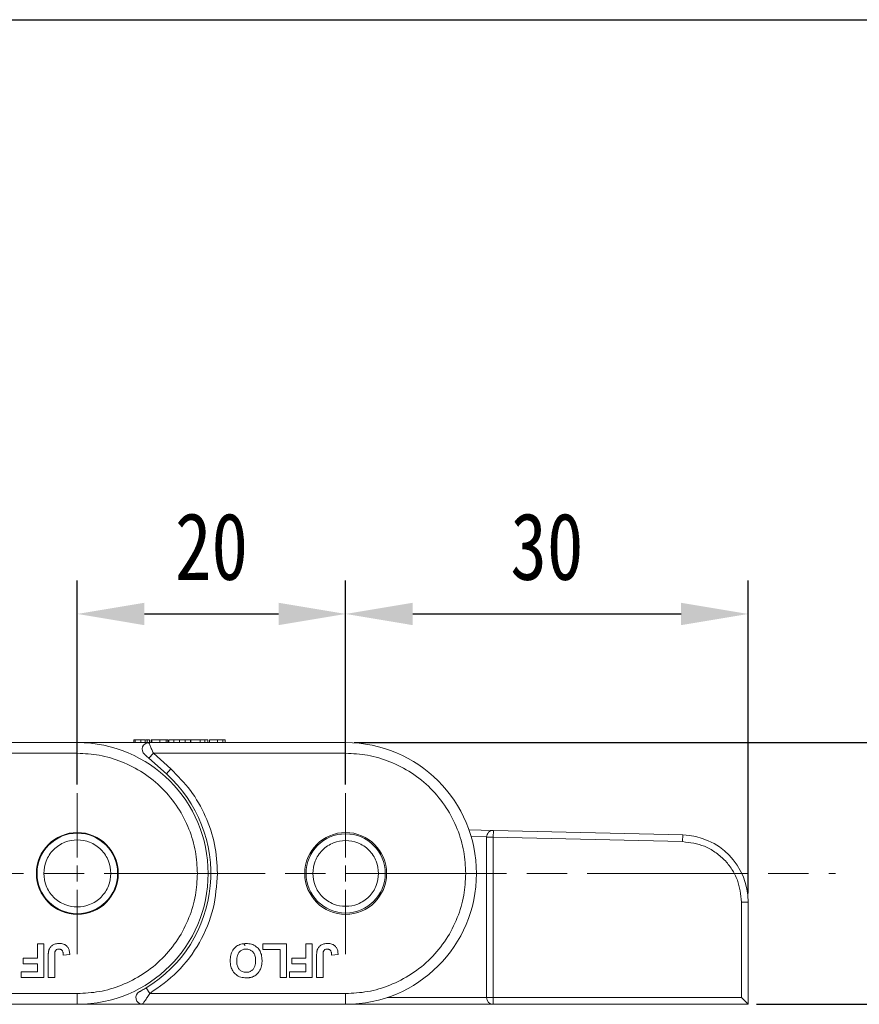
# Model space of a CAD drawing. Header units: millimetres. Extents: x 3455 to 3957, y 2 to 354.
# Tile 23 of 33: x 3825 to 3888, y 163 to 236. Entities that reach past the tile are written whole.
import ezdxf

# ---------------------------------------------------------------- set-up
doc = ezdxf.new("R2010")
doc.units = ezdxf.units.MM
doc.linetypes.add('ACAD_ISO08W100', pattern=[36, 24, -3, 6, -3])
doc.linetypes.add('CENTER', pattern=[0.6, 0.375, -0.075, 0.075, -0.075])
doc.layers.add('中心线', color=1, linetype='CENTER', lineweight=25)
doc.styles.get("Standard").update_dxf_attribs({"font": '仿宋_GB2312.ttf', "width": 0.8})
doc.dimstyles.new('ISO-15', dxfattribs={"dimtxt": 5, "dimasz": 5, "dimexe": 2.5, "dimexo": 0.625, "dimgap": 2.5, "dimtad": 1, "dimdsep": 46, "dimtxsty": 'Standard', "dimcen": 2.5, "dimadec": 0, "dimazin": 0, "dimtfac": 1, "dimtmove": 0, "dimatfit": 3, "dimfxl": 0, "dimarcsym": 0})

# ---------------------------------------------------------------- blocks, each defined once
blk = doc.blocks.new('*D394')
at = {"color": 0, "lineweight": -2}
for p, q in [((3746.864, 235.891), (3919.005, 235.891)), ((3916.505, 230.891), (3916.505, 167.537)), ((3880.204, 162.537), (3919.005, 162.537))]:
    blk.add_line(p, q, dxfattribs=at)
at = {"color": 0, "lineweight": 9}
for points in [[(3915.672, 230.891), (3917.338, 230.891), (3916.505, 235.891)], [(3915.672, 167.537), (3917.338, 167.537), (3916.505, 162.537)]]:
    blk.add_solid(points, dxfattribs=at)
at = {"layer": 'Defpoints', "color": 0, "lineweight": 9}
for p in [(3746.239, 235.891), (3879.579, 162.537), (3916.505, 162.537)]:
    blk.add_point(p, dxfattribs=at)
at = {"color": 0, "lineweight": 9, "insert": (3911.505, 199.214), "char_height": 5, "attachment_point": 5, "rotation": 90}
blk.add_mtext('2R+19.5', dxfattribs=at)
blk = doc.blocks.new('*D395')
at = {"color": 0, "lineweight": -2}
for p, q in [((3850.204, 182.037), (3903.988, 182.037)), ((3901.488, 177.037), (3901.488, 167.537)), ((3880.204, 162.537), (3903.988, 162.537))]:
    blk.add_line(p, q, dxfattribs=at)
at = {"color": 0, "lineweight": 9}
for points in [[(3900.655, 177.037), (3902.322, 177.037), (3901.488, 182.037)], [(3900.655, 167.537), (3902.322, 167.537), (3901.488, 162.537)]]:
    blk.add_solid(points, dxfattribs=at)
at = {"layer": 'Defpoints', "color": 0, "lineweight": 9}
for p in [(3849.579, 182.037), (3879.579, 162.537), (3901.488, 162.537)]:
    blk.add_point(p, dxfattribs=at)
at = {"color": 0, "lineweight": 9, "insert": (3896.488, 172.287), "char_height": 5, "attachment_point": 5, "rotation": 90}
blk.add_mtext('19.5', dxfattribs=at)
blk = doc.blocks.new('*D396')
at = {"color": 0, "lineweight": -2}
for p, q in [((3829.579, 178.921), (3829.579, 194.118)), ((3849.579, 178.921), (3849.579, 194.118)), ((3834.579, 191.618), (3844.579, 191.618))]:
    blk.add_line(p, q, dxfattribs=at)
at = {"color": 0, "lineweight": 9}
for points in [[(3834.579, 192.451), (3834.579, 190.784), (3829.579, 191.618)], [(3844.579, 192.451), (3844.579, 190.784), (3849.579, 191.618)]]:
    blk.add_solid(points, dxfattribs=at)
at = {"layer": 'Defpoints', "color": 0, "lineweight": 9}
for p in [(3849.579, 191.618), (3829.579, 178.296), (3849.579, 178.296)]:
    blk.add_point(p, dxfattribs=at)
at = {"color": 0, "lineweight": 9, "insert": (3839.579, 196.618), "char_height": 5, "attachment_point": 5}
blk.add_mtext('20', dxfattribs=at)
blk = doc.blocks.new('*D388')
at = {"color": 0, "lineweight": -2}
for p, q in [((3849.579, 178.921), (3849.579, 194.118)), ((3879.579, 170.78), (3879.579, 194.118)), ((3854.579, 191.618), (3874.579, 191.618))]:
    blk.add_line(p, q, dxfattribs=at)
at = {"color": 0, "lineweight": 9}
for points in [[(3854.579, 192.451), (3854.579, 190.784), (3849.579, 191.618)], [(3874.579, 192.451), (3874.579, 190.784), (3879.579, 191.618)]]:
    blk.add_solid(points, dxfattribs=at)
at = {"layer": 'Defpoints', "color": 0, "lineweight": 9}
for p in [(3879.579, 191.618), (3849.579, 178.296), (3879.579, 170.155)]:
    blk.add_point(p, dxfattribs=at)
at = {"color": 0, "lineweight": 9, "insert": (3864.579, 196.618), "char_height": 5, "attachment_point": 5}
blk.add_mtext('30', dxfattribs=at)

msp = doc.modelspace()

# ---------------------------------------------------------------- linework, layer by layer
at = {"color": 7, "linetype": 'Continuous', "lineweight": 15}
for p, q in [((3829.579, 182.037), (3814.914, 182.037)), ((3829.579, 182.037), (3829.579, 181.237)), ((3834.914, 182.037), (3829.579, 182.037)), ((3833.802, 182.237), (3833.802, 182.037)), ((3833.879, 182.237), (3833.879, 182.037)), ((3834.314, 182.237), (3834.314, 182.037)), ((3834.648, 182.237), (3834.314, 182.237)), ((3834.648, 182.237), (3834.648, 182.037)), ((3834.781, 182.237), (3834.781, 182.037)), ((3834.921, 182.021), (3834.79, 182.021)), ((3849.579, 182.037), (3834.914, 182.037)), ((3834.955, 182.037), (3834.955, 182.237)), ((3835.09, 182.237), (3835.09, 182.037)), ((3835.105, 182.237), (3835.09, 182.237)), ((3835.141, 182.237), (3835.141, 182.037)), ((3835.72, 182.237), (3835.72, 182.037)), ((3836.195, 182.037), (3836.195, 182.237)), ((3836.321, 182.237), (3836.321, 182.037)), ((3836.347, 182.237), (3836.342, 182.237)), ((3836.347, 182.237), (3836.347, 182.037)), ((3836.391, 182.237), (3836.391, 182.037)), ((3836.783, 182.237), (3836.391, 182.237)), ((3836.783, 182.237), (3836.783, 182.037)), ((3837.199, 182.237), (3836.783, 182.237)), ((3837.199, 182.037), (3837.199, 182.237)), ((3837.615, 182.237), (3837.199, 182.237)), ((3837.615, 182.237), (3837.615, 182.037)), ((3838.007, 182.237), (3837.615, 182.237)), ((3838.007, 182.237), (3838.007, 182.037)), ((3838.052, 182.237), (3838.052, 182.037)), ((3838.744, 182.237), (3838.052, 182.237)), ((3838.744, 182.237), (3838.744, 182.037)), ((3839.077, 182.237), (3838.744, 182.237)), ((3839.077, 182.237), (3839.077, 182.037)), ((3839.308, 182.237), (3839.077, 182.237)), ((3839.308, 182.237), (3839.308, 182.037)), ((3839.443, 182.037), (3839.443, 182.237)), ((3840.02, 182.237), (3840.02, 182.037)), ((3840.422, 182.237), (3840.422, 182.037)), ((3840.597, 182.237), (3840.597, 182.037)), ((3849.579, 182.037), (3849.579, 181.237)), ((3815.249, 181.237), (3829.579, 181.237)), ((3834.916, 180.864), (3835.249, 181.237)), ((3835.249, 181.237), (3836.551, 180.071)), ((3835.249, 181.237), (3849.579, 181.237)), ((3834.916, 180.864), (3836.217, 179.698)), ((3836.551, 180.071), (3836.217, 179.698)), ((3860.591, 175.493), (3858.771, 175.537)), ((3860.591, 175.493), (3860.579, 174.993)), ((3874.699, 175.154), (3860.591, 175.493)), ((3858.934, 175.033), (3860.079, 175.005)), ((3860.079, 174.993), (3860.079, 163.037)), ((3860.579, 174.993), (3860.079, 174.993)), ((3874.687, 174.654), (3860.579, 174.993)), ((3860.579, 174.993), (3860.579, 163.037)), ((3874.699, 175.154), (3874.687, 174.654)), ((3879.079, 170.155), (3879.079, 163.037)), ((3879.079, 170.155), (3879.579, 170.155)), ((3879.579, 162.537), (3879.579, 170.155)), ((3826.613, 167.037), (3827.094, 167.037)), ((3826.613, 165.979), (3826.613, 167.037)), ((3827.094, 167.037), (3827.094, 164.537)), ((3841.983, 167.045), (3842.089, 166.914)), ((3843.41, 167.037), (3845.173, 167.037)), ((3843.41, 166.62), (3843.41, 167.037)), ((3844.692, 166.62), (3843.41, 166.62)), ((3844.692, 164.537), (3844.692, 166.62)), ((3845.173, 167.037), (3845.173, 164.537)), ((3846.613, 165.979), (3846.613, 167.037)), ((3846.613, 167.037), (3847.094, 167.037)), ((3847.094, 167.037), (3847.094, 164.537)), ((3825.556, 165.979), (3826.613, 165.979)), ((3825.556, 165.562), (3825.556, 165.979)), ((3827.412, 164.537), (3827.412, 166.113)), ((3827.893, 166.155), (3827.893, 164.537)), ((3828.534, 166.203), (3829.015, 166.235)), ((3845.556, 165.562), (3845.556, 165.979)), ((3845.556, 165.979), (3846.613, 165.979)), ((3847.412, 164.537), (3847.412, 166.113)), ((3847.893, 166.155), (3847.893, 164.537)), ((3848.534, 166.203), (3849.015, 166.235)), ((3826.613, 165.562), (3825.556, 165.562)), ((3826.613, 164.953), (3826.613, 165.562)), ((3846.613, 165.562), (3845.556, 165.562)), ((3846.613, 164.953), (3846.613, 165.562)), ((3825.395, 164.953), (3826.613, 164.953)), ((3825.395, 164.537), (3825.395, 164.953)), ((3827.094, 164.537), (3825.395, 164.537)), ((3827.893, 164.537), (3827.412, 164.537)), ((3845.173, 164.537), (3844.692, 164.537)), ((3845.395, 164.537), (3845.395, 164.953)), ((3845.395, 164.953), (3846.613, 164.953)), ((3847.094, 164.537), (3845.395, 164.537)), ((3847.893, 164.537), (3847.412, 164.537)), ((3834.973, 163.337), (3834.715, 163.765)), ((3829.579, 163.337), (3814.973, 163.337)), ((3829.579, 162.537), (3829.579, 163.337)), ((3849.579, 163.337), (3834.973, 163.337)), ((3849.579, 162.537), (3849.579, 163.337)), ((3860.079, 163.037), (3852.661, 163.037)), ((3860.079, 163.037), (3860.579, 163.037)), ((3879.079, 163.037), (3860.579, 163.037)), ((3860.579, 163.037), (3860.579, 162.537)), ((3879.579, 162.537), (3879.079, 163.037)), ((3814.441, 162.537), (3829.579, 162.537)), ((3829.579, 162.537), (3834.441, 162.537)), ((3834.441, 162.537), (3849.579, 162.537)), ((3849.579, 162.537), (3860.579, 162.537)), ((3860.579, 162.537), (3879.579, 162.537))]:
    msp.add_line(p, q, dxfattribs=at)
for centre, radius in [((3829.579, 172.287), 3.05), ((3849.579, 172.287), 3.05), ((3829.579, 172.287), 3), ((3849.579, 172.287), 2.95)]:
    msp.add_circle(centre, radius, dxfattribs=at)
for centre, radius, start, end in [((3829.579, 172.287), 9.75, 270, 90), ((3834.914, 181.537), 0.5, 90, 228.15), ((3849.579, 172.287), 9.75, 270, 90), ((3829.579, 172.287), 9.95, 301.07867, 48.15), ((3860.579, 174.993), 0.5, 88.62347, 180), ((3874.579, 170.155), 5, 0, 88.62347), ((3834.441, 163.037), 0.5, 117.72786, 270), ((3860.579, 163.037), 0.5, 180, 270)]:
    msp.add_arc(centre, radius, start, end, dxfattribs=at)
for points, knots in [([(3833.975, 182.237), (3833.95, 182.237), (3833.9, 182.237), (3833.857, 182.237), (3833.829, 182.237), (3833.812, 182.237), (3833.803, 182.237), (3833.802, 182.237), (3833.802, 182.237)], [0, 0, 0, 0, 0.171443, 0.347826, 0.508794, 0.670915, 0.83526, 1, 1, 1, 1]), ([(3834.314, 182.237), (3834.269, 182.237), (3834.184, 182.237), (3834.036, 182.237), (3833.931, 182.237), (3833.879, 182.237)], [0, 0, 0, 0, 0.367019, 0.679786, 1, 1, 1, 1]), ([(3834.781, 182.237), (3834.762, 182.237), (3834.735, 182.237), (3834.699, 182.237), (3834.69, 182.237)], [0, 0, 0, 0, 0.731068, 1, 1, 1, 1]), ([(3834.955, 182.237), (3834.954, 182.237), (3834.952, 182.237), (3834.934, 182.237), (3834.908, 182.237), (3834.879, 182.237), (3834.84, 182.237), (3834.801, 182.237), (3834.781, 182.237)], [0, 0, 0, 0, 0.239045, 0.479189, 0.606249, 0.73402, 0.865685, 1, 1, 1, 1]), ([(3834.914, 182.037), (3834.915, 182.037), (3834.915, 182.036), (3834.921, 182.022), (3834.921, 182.022)], [0, 0, 0, 0, 0.979106, 1, 1, 1, 1]), ([(3834.921, 182.022), (3834.926, 182.009), (3834.937, 181.984), (3834.969, 181.908), (3835.026, 181.77), (3835.121, 181.543), (3835.208, 181.337), (3835.249, 181.237)], [0, 0, 0, 0, 0.132525, 0.273162, 0.419796, 0.718424, 1, 1, 1, 1]), ([(3835.72, 182.237), (3835.652, 182.237), (3835.528, 182.237), (3835.37, 182.237), (3835.252, 182.237), (3835.171, 182.237), (3835.151, 182.237), (3835.141, 182.237)], [0, 0, 0, 0, 0.219903, 0.401483, 0.582484, 0.790929, 1, 1, 1, 1]), ([(3836.195, 182.237), (3836.176, 182.237), (3836.136, 182.237), (3836.065, 182.237), (3835.987, 182.237), (3835.904, 182.237), (3835.814, 182.237), (3835.752, 182.237), (3835.72, 182.237)], [0, 0, 0, 0, 0.177376, 0.35832, 0.511584, 0.66939, 0.832541, 1, 1, 1, 1]), ([(3836.321, 182.237), (3836.32, 182.237), (3836.319, 182.237), (3836.309, 182.237), (3836.296, 182.237), (3836.275, 182.237), (3836.244, 182.237), (3836.211, 182.237), (3836.195, 182.237)], [0, 0, 0, 0, 0.164091, 0.329194, 0.461325, 0.594454, 0.795732, 1, 1, 1, 1]), ([(3840.02, 182.237), (3839.951, 182.237), (3839.821, 182.237), (3839.667, 182.237), (3839.54, 182.237), (3839.454, 182.237), (3839.447, 182.237), (3839.443, 182.237)], [0, 0, 0, 0, 0.154712, 0.295547, 0.420761, 0.630514, 1, 1, 1, 1]), ([(3840.422, 182.237), (3840.402, 182.237), (3840.361, 182.237), (3840.285, 182.237), (3840.202, 182.237), (3840.13, 182.237), (3840.068, 182.237), (3840.036, 182.237), (3840.02, 182.237)], [0, 0, 0, 0, 0.2065585, 0.420423, 0.6036233, 0.7939578, 0.8966075, 1, 1, 1, 1]), ([(3840.597, 182.237), (3840.595, 182.237), (3840.593, 182.237), (3840.576, 182.237), (3840.549, 182.237), (3840.521, 182.237), (3840.482, 182.237), (3840.442, 182.237), (3840.422, 182.237)], [0, 0, 0, 0, 0.2383707, 0.4778187, 0.6052177, 0.7333115, 0.865299, 1, 1, 1, 1]), ([(3838.529, 172.287), (3838.5, 172.833), (3838.44, 173.957), (3837.942, 175.625), (3837.117, 177.229), (3835.952, 178.66), (3834.521, 179.824), (3832.917, 180.65), (3831.249, 181.148), (3830.125, 181.208), (3829.579, 181.237)], [0, 0, 0, 0, 0.116516, 0.240011, 0.368641, 0.5, 0.631359, 0.759989, 0.883484, 1, 1, 1, 1]), ([(3858.529, 172.287), (3858.5, 172.833), (3858.44, 173.957), (3857.942, 175.625), (3857.117, 177.229), (3855.952, 178.66), (3854.521, 179.824), (3852.917, 180.65), (3851.249, 181.148), (3850.125, 181.208), (3849.579, 181.237)], [0, 0, 0, 0, 0.116516, 0.240011, 0.368641, 0.5, 0.631359, 0.759989, 0.883484, 1, 1, 1, 1]), ([(3834.581, 181.164), (3834.582, 181.163), (3834.584, 181.161), (3834.604, 181.144), (3834.635, 181.116), (3834.696, 181.061), (3834.791, 180.976), (3834.874, 180.901), (3834.916, 180.864)], [0, 0, 0, 0, 0.09517, 0.195508, 0.310112, 0.437792, 0.718545, 1, 1, 1, 1]), ([(3836.551, 180.071), (3837.061, 179.556), (3838.094, 178.513), (3839.183, 176.578), (3839.898, 174.475), (3839.986, 173.011), (3840.029, 172.287)], [0, 0, 0, 0, 0.247221, 0.5, 0.752779, 1, 1, 1, 1]), ([(3827.079, 172.287), (3827.113, 172.601), (3827.164, 173.087), (3827.476, 173.669), (3827.799, 174.067), (3828.197, 174.392), (3828.779, 174.693), (3829.579, 174.847), (3830.379, 174.693), (3830.962, 174.392), (3831.359, 174.066), (3831.682, 173.669), (3831.994, 173.086), (3832.045, 172.601), (3832.079, 172.287)], [0, 0, 0, 0, 0.119721, 0.184895, 0.25, 0.315174, 0.380279, 0.5, 0.619721, 0.684895, 0.75, 0.815174, 0.880279, 1, 1, 1, 1]), ([(3847.129, 172.287), (3847.162, 172.595), (3847.213, 173.071), (3847.518, 173.642), (3847.835, 174.031), (3848.224, 174.35), (3848.795, 174.645), (3849.579, 174.796), (3850.363, 174.645), (3850.934, 174.349), (3851.324, 174.031), (3851.64, 173.642), (3851.945, 173.07), (3851.996, 172.595), (3852.029, 172.287)], [0, 0, 0, 0, 0.119721, 0.184896, 0.25, 0.315174, 0.380279, 0.5, 0.619721, 0.684896, 0.75, 0.815174, 0.880279, 1, 1, 1, 1]), ([(3879.079, 170.155), (3879.021, 170.714), (3878.931, 171.571), (3878.386, 172.607), (3877.822, 173.321), (3877.121, 173.902), (3876.099, 174.472), (3875.244, 174.582), (3874.687, 174.654)], [0, 0, 0, 0, 0.239786, 0.368572, 0.5, 0.631428, 0.760214, 1, 1, 1, 1]), ([(3832.079, 172.287), (3832.045, 171.972), (3831.994, 171.487), (3831.682, 170.904), (3831.359, 170.507), (3830.961, 170.182), (3830.379, 169.88), (3829.579, 169.726), (3828.779, 169.88), (3828.197, 170.182), (3827.799, 170.507), (3827.476, 170.904), (3827.164, 171.487), (3827.113, 171.972), (3827.079, 172.287)], [0, 0, 0, 0, 0.119721, 0.184895, 0.25, 0.315174, 0.380279, 0.5, 0.619721, 0.684895, 0.75, 0.815174, 0.880279, 1, 1, 1, 1]), ([(3829.579, 163.337), (3830.125, 163.366), (3831.249, 163.426), (3832.917, 163.924), (3834.521, 164.749), (3835.952, 165.913), (3837.117, 167.344), (3837.942, 168.948), (3838.44, 170.616), (3838.5, 171.741), (3838.529, 172.287)], [0, 0, 0, 0, 0.116516, 0.240011, 0.368641, 0.5, 0.631359, 0.759989, 0.883484, 1, 1, 1, 1]), ([(3840.029, 172.287), (3839.965, 171.406), (3839.834, 169.614), (3838.769, 167.095), (3837.162, 164.884), (3835.695, 163.847), (3834.973, 163.337)], [0, 0, 0, 0, 0.245823, 0.5, 0.754177, 1, 1, 1, 1]), ([(3852.029, 172.287), (3851.996, 171.979), (3851.945, 171.503), (3851.64, 170.932), (3851.324, 170.542), (3850.934, 170.224), (3850.363, 169.929), (3849.579, 169.777), (3848.795, 169.929), (3848.224, 170.224), (3847.834, 170.543), (3847.518, 170.932), (3847.213, 171.503), (3847.162, 171.979), (3847.129, 172.287)], [0, 0, 0, 0, 0.119721, 0.184896, 0.25, 0.315174, 0.380279, 0.5, 0.619721, 0.684896, 0.75, 0.815174, 0.880279, 1, 1, 1, 1]), ([(3849.579, 163.337), (3850.125, 163.366), (3851.249, 163.426), (3852.917, 163.924), (3854.521, 164.749), (3855.952, 165.913), (3857.117, 167.344), (3857.942, 168.948), (3858.44, 170.616), (3858.5, 171.741), (3858.529, 172.287)], [0, 0, 0, 0, 0.116516, 0.240011, 0.368641, 0.5, 0.631359, 0.759989, 0.883484, 1, 1, 1, 1]), ([(3827.412, 166.113), (3827.413, 166.146), (3827.413, 166.213), (3827.418, 166.303), (3827.425, 166.382), (3827.435, 166.451), (3827.446, 166.52), (3827.46, 166.565), (3827.467, 166.588)], [0, 0, 0, 0, 0.20827, 0.416707, 0.561481, 0.706573, 0.852825, 1, 1, 1, 1]), ([(3827.467, 166.588), (3827.494, 166.65), (3827.554, 166.787), (3827.724, 166.947), (3827.964, 167.054), (3828.142, 167.064), (3828.243, 167.069)], [0, 0, 0, 0, 0.206429, 0.456722, 0.693973, 1, 1, 1, 1]), ([(3827.893, 166.155), (3827.895, 166.217), (3827.898, 166.341), (3827.921, 166.494), (3827.989, 166.589), (3828.067, 166.636), (3828.145, 166.651), (3828.197, 166.652), (3828.212, 166.652)], [0, 0, 0, 0, 0.272224, 0.546623, 0.659126, 0.771081, 0.934792, 1, 1, 1, 1]), ([(3828.212, 166.652), (3828.232, 166.651), (3828.273, 166.65), (3828.328, 166.634), (3828.374, 166.613), (3828.411, 166.586), (3828.443, 166.553), (3828.46, 166.527), (3828.469, 166.514)], [0, 0, 0, 0, 0.199415, 0.404779, 0.549305, 0.697938, 0.847272, 1, 1, 1, 1]), ([(3828.243, 167.069), (3828.347, 167.062), (3828.525, 167.05), (3828.751, 166.931), (3828.907, 166.757), (3829.001, 166.514), (3829.01, 166.332), (3829.015, 166.235)], [0, 0, 0, 0, 0.2409298, 0.4094913, 0.5786421, 0.7751051, 1, 1, 1, 1]), ([(3840.977, 165.79), (3840.983, 165.924), (3840.996, 166.194), (3841.15, 166.581), (3841.424, 166.872), (3841.779, 167.044), (3842.028, 167.06), (3842.159, 167.069)], [0, 0, 0, 0, 0.204609, 0.411109, 0.621842, 0.801311, 1, 1, 1, 1]), ([(3841.457, 165.778), (3841.465, 165.914), (3841.476, 166.128), (3841.606, 166.396), (3841.776, 166.556), (3841.972, 166.642), (3842.103, 166.649), (3842.16, 166.652)], [0, 0, 0, 0, 0.319264, 0.504624, 0.690858, 0.864593, 1, 1, 1, 1]), ([(3842.159, 167.069), (3842.294, 167.06), (3842.565, 167.043), (3842.92, 166.858), (3843.171, 166.577), (3843.325, 166.218), (3843.34, 165.951), (3843.348, 165.802)], [0, 0, 0, 0, 0.205416, 0.413489, 0.592452, 0.772931, 1, 1, 1, 1]), ([(3842.16, 166.652), (3842.251, 166.644), (3842.415, 166.628), (3842.618, 166.497), (3842.761, 166.324), (3842.854, 166.079), (3842.862, 165.894), (3842.868, 165.785)], [0, 0, 0, 0, 0.213943, 0.387352, 0.56015, 0.741367, 1, 1, 1, 1]), ([(3847.412, 166.113), (3847.413, 166.146), (3847.413, 166.213), (3847.418, 166.303), (3847.425, 166.382), (3847.435, 166.451), (3847.446, 166.52), (3847.46, 166.565), (3847.467, 166.588)], [0, 0, 0, 0, 0.20827, 0.416707, 0.561481, 0.706573, 0.852825, 1, 1, 1, 1]), ([(3847.467, 166.588), (3847.494, 166.65), (3847.554, 166.787), (3847.724, 166.947), (3847.964, 167.054), (3848.142, 167.064), (3848.243, 167.069)], [0, 0, 0, 0, 0.206429, 0.456722, 0.693973, 1, 1, 1, 1]), ([(3847.893, 166.155), (3847.895, 166.217), (3847.898, 166.341), (3847.921, 166.494), (3847.989, 166.589), (3848.067, 166.636), (3848.145, 166.651), (3848.197, 166.652), (3848.212, 166.652)], [0, 0, 0, 0, 0.272224, 0.546623, 0.659126, 0.771081, 0.934792, 1, 1, 1, 1]), ([(3848.212, 166.652), (3848.232, 166.651), (3848.273, 166.65), (3848.328, 166.634), (3848.374, 166.613), (3848.411, 166.586), (3848.443, 166.553), (3848.46, 166.527), (3848.469, 166.514)], [0, 0, 0, 0, 0.199415, 0.404779, 0.549305, 0.697938, 0.847272, 1, 1, 1, 1]), ([(3848.243, 167.069), (3848.347, 167.062), (3848.525, 167.05), (3848.751, 166.931), (3848.907, 166.757), (3849.001, 166.514), (3849.01, 166.332), (3849.015, 166.235)], [0, 0, 0, 0, 0.24093, 0.409491, 0.578642, 0.775105, 1, 1, 1, 1]), ([(3828.469, 166.514), (3828.479, 166.495), (3828.499, 166.455), (3828.514, 166.396), (3828.522, 166.343), (3828.528, 166.297), (3828.532, 166.25), (3828.533, 166.219), (3828.534, 166.203)], [0, 0, 0, 0, 0.205288, 0.416473, 0.561717, 0.70725, 0.853541, 1, 1, 1, 1]), ([(3842.166, 164.505), (3842.031, 164.514), (3841.759, 164.531), (3841.403, 164.721), (3841.152, 165.006), (3840.999, 165.372), (3840.985, 165.641), (3840.977, 165.79)], [0, 0, 0, 0, 0.203933, 0.41017, 0.593215, 0.773531, 1, 1, 1, 1]), ([(3842.868, 165.785), (3842.861, 165.65), (3842.85, 165.438), (3842.722, 165.175), (3842.557, 165.019), (3842.359, 164.933), (3842.224, 164.925), (3842.16, 164.921)], [0, 0, 0, 0, 0.319417, 0.499226, 0.680002, 0.847806, 1, 1, 1, 1]), ([(3843.348, 165.802), (3843.348, 165.768), (3843.348, 165.702), (3843.34, 165.598), (3843.328, 165.491), (3843.307, 165.382), (3843.279, 165.272), (3843.251, 165.202), (3843.237, 165.166)], [0, 0, 0, 0, 0.15395, 0.308181, 0.478699, 0.649961, 0.824203, 1, 1, 1, 1]), ([(3848.469, 166.514), (3848.479, 166.495), (3848.499, 166.455), (3848.514, 166.396), (3848.522, 166.343), (3848.528, 166.297), (3848.532, 166.25), (3848.533, 166.219), (3848.534, 166.203)], [0, 0, 0, 0, 0.205288, 0.416473, 0.561717, 0.70725, 0.853541, 1, 1, 1, 1]), ([(3842.16, 164.921), (3842.058, 164.931), (3841.884, 164.947), (3841.679, 165.086), (3841.537, 165.275), (3841.467, 165.518), (3841.46, 165.695), (3841.457, 165.778)], [0, 0, 0, 0, 0.241919, 0.409044, 0.576174, 0.800887, 1, 1, 1, 1]), ([(3843.237, 165.166), (3843.207, 165.106), (3843.147, 164.986), (3842.988, 164.789), (3842.826, 164.664), (3842.706, 164.609), (3842.693, 164.603)], [0, 0, 0, 0, 0.2509, 0.502162, 0.946531, 1, 1, 1, 1]), ([(3842.693, 164.603), (3842.662, 164.59), (3842.6, 164.565), (3842.508, 164.541), (3842.42, 164.524), (3842.336, 164.513), (3842.251, 164.506), (3842.194, 164.505), (3842.166, 164.505)], [0, 0, 0, 0, 0.185429, 0.37219, 0.527708, 0.683877, 0.841678, 1, 1, 1, 1]), ([(3834.715, 163.765), (3834.614, 163.705), (3834.461, 163.615), (3834.296, 163.526), (3834.233, 163.492), (3834.212, 163.481), (3834.21, 163.48), (3834.208, 163.479)], [0, 0, 0, 0, 0.49837, 0.74785, 0.883326, 0.942509, 1, 1, 1, 1]), ([(3834.973, 163.337), (3834.912, 163.24), (3834.79, 163.046), (3834.643, 162.826), (3834.546, 162.686), (3834.488, 162.603), (3834.449, 162.547), (3834.444, 162.54), (3834.441, 162.537)], [0, 0, 0, 0, 0.2479947, 0.4981508, 0.6300332, 0.7488149, 0.8771295, 1, 1, 1, 1]), ([(3834.309, 162.554), (3834.333, 162.551), (3834.375, 162.546), (3834.438, 162.564), (3834.466, 162.571)], [0, 0, 0, 0, 0.561032, 1, 1, 1, 1])]:
    msp.add_open_spline(points, degree=3, knots=knots, dxfattribs=at)
at = {"layer": '中心线', "linetype": 'ACAD_ISO08W100', "lineweight": 13, "ltscale": 0.2}
for p, q in [((3829.579, 166.277), (3829.579, 178.296)), ((3849.579, 166.277), (3849.579, 178.296))]:
    msp.add_line(p, q, dxfattribs=at)
at = {"layer": '中心线', "linetype": 'ACAD_ISO08W100', "lineweight": 13, "ltscale": 0.5}
msp.add_line((3669.579, 172.287), (3886.092, 172.287), dxfattribs=at)

# ---------------------------------------------------------------- dimensions: what is measured, and where the dimension line sits
at = {"color": 5, "lineweight": 9}
dim = msp.add_linear_dim(base=(3916.505, 162.537), p1=(3746.239, 235.891), p2=(3879.579, 162.537), angle=90, text='2R+19.5', dimstyle='ISO-15', dxfattribs=at)
dim.commit()
dim.dimension.update_dxf_attribs({"geometry": '*D394', "text_midpoint": (3911.505, 199.214)})
for base, p1, p2, picture, middle in [((3849.579, 191.618), (3829.579, 178.296), (3849.579, 178.296), '*D396', (3839.579, 196.618)), ((3879.579, 191.618), (3849.579, 178.296), (3879.579, 170.155), '*D388', (3864.579, 196.618))]:
    dim = msp.add_linear_dim(base=base, p1=p1, p2=p2, dimstyle='ISO-15', dxfattribs=at)
    dim.commit()
    dim.dimension.update_dxf_attribs({"geometry": picture, "text_midpoint": middle})
dim = msp.add_linear_dim(base=(3901.488, 162.537), p1=(3849.579, 182.037), p2=(3879.579, 162.537), angle=90, dimstyle='ISO-15', dxfattribs=at)
dim.commit()
dim.dimension.update_dxf_attribs({"geometry": '*D395', "text_midpoint": (3896.488, 172.287)})

doc.saveas('drawing.dxf')
